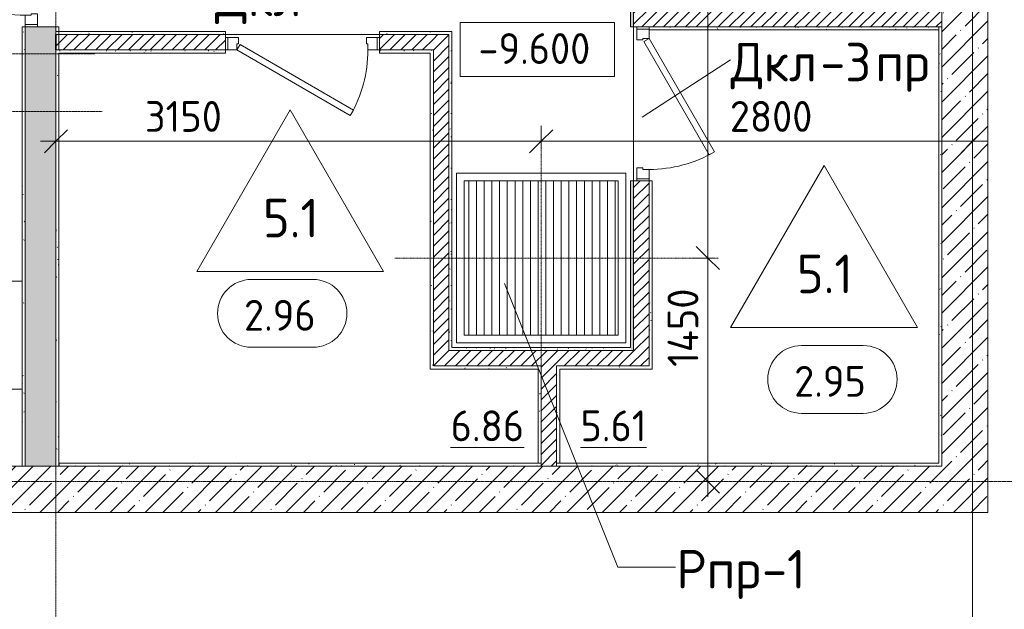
# Model space of a CAD drawing. Header units: millimetres. Extents: x 86102 to 162330, y -10965 to 131946.
# Tile 33 of 52: x 142185 to 148576, y 59571 to 63396. Entities that reach past the tile are written whole.
import ezdxf

# ---------------------------------------------------------------- set-up
doc = ezdxf.new("R2010")
doc.units = ezdxf.units.MM
for name, pattern in [('3_ Штрих_ 1 х 1 мм', [2, 1, -1]), ('4_ Штрихпунктир_ 10 х 2 мм', [14, 10, -2, 0, -2]), ('4_ Штрихпунктир_ 15 х 2 мм', [19, 15, -2, 0, -2]), ('4_ Штрихпунктир_ 5 х 2 мм', [9, 5, -2, 0, -2])]:
    doc.linetypes.add(name, pattern=pattern)
for name, color, linetype, lineweight in [('A-ANNO-DIMS', 7, 'Continuous', 5), ('A-ANNO-DIMS-100', 7, 'Continuous', 5), ('A-AREA-IDEN', 7, 'Continuous', 5), ('A-DETL', 7, 'Continuous', 25), ('A-DETL-GENF', 7, 'Continuous', 13), ('A-DOOR', 7, 'Continuous', 13), ('A-DOOR-FRAM', 7, 'Continuous', 13), ('A-DOOR-IDEN', 7, 'Continuous', 5), ('A-FLOR', 7, 'Continuous', 13), ('A-FLOR-IDEN', 7, 'Continuous', 5), ('A-WALL', 7, 'Continuous', 13), ('A-WALL-PATT', 7, 'Continuous', 13), ('G-ANNO-DIMS', 7, 'Continuous', 5), ('I-WALL', 7, 'Continuous', 13), ('M-EQPM', 7, 'Continuous', 13), ('M-EQPM-IDEN', 7, 'Continuous', 5), ('S-GRID', 7, 'Continuous', 5)]:
    doc.layers.add(name, color=color, linetype=linetype, lineweight=lineweight)
doc.styles.add('GOST Common_2', font='GOST_Common.ttf', dxfattribs={"height": 200})
doc.styles.add('GOST Common_3', font='GOST_Common.ttf', dxfattribs={"height": 250})
doc.dimstyles.new('2_мм', dxfattribs={"dimscale": 304.8, "dimtxt": 201.142999, "dimasz": 0.492126, "dimexe": 0.328084, "dimexo": 0.492126, "dimgap": 0, "dimtad": 1, "dimdec": 0, "dimdsep": 46, "dimtxsty": 'GOST Common_2', "dimblk1": 'OBLIQUE', "dimblk2": 'OBLIQUE', "dimsah": 1, "dimcen": 0.09, "dimdle": 0.328084, "dimadec": 5, "dimazin": 2, "dimtfac": 1, "dimtdec": 4, "dimtix": 1, "dimtmove": 1, "dimatfit": 3, "dimfxl": 1, "dimtvp": 1, "dimtolj": 1, "dimtzin": 0, "dimarcsym": 2})
doc.dimstyles.new('2_мм_1', dxfattribs={"dimscale": 304.8, "dimtxt": 201.142999, "dimasz": 0.492126, "dimexe": 0.328084, "dimexo": 0.492126, "dimgap": 0, "dimtad": 1, "dimdec": 0, "dimdsep": 46, "dimtxsty": 'GOST Common_2', "dimblk1": 'OBLIQUE', "dimblk2": 'OBLIQUE', "dimsah": 1, "dimcen": 0.09, "dimdle": 0.328084, "dimadec": 5, "dimazin": 2, "dimtfac": 1, "dimtdec": 4, "dimtix": 1, "dimtmove": 0, "dimatfit": 3, "dimfxl": 1, "dimtvp": 1, "dimtolj": 1, "dimtzin": 0, "dimarcsym": 2})
pattern_1 = [(0, (0, 0), (203.2, 50.8), [3.353, -149.047, 3.353, -149.047, -812.8]), (0, (0, 0), (203.2, 50.8), [-304.8, 3.353, -301.447, 3.353, -149.047, -355.6]), (0, (0, 0), (203.2, 50.8), [-762, 3.353, -98.247, 3.353, -250.647]), (120, (76.2, 25.4), (-145.59409, 150.576362), [3.353, -149.047, 3.353, -149.047, -812.8]), (120, (76.2, 25.4), (-145.59409, 150.576362), [-304.8, 3.353, -301.447, 3.353, -149.047, -355.6]), (120, (76.2, 25.4), (-145.59409, 150.576362), [-762, 3.353, -98.247, 3.353, -250.647]), (240, (101.6, 127), (-57.60591, -201.376362), [3.353, -149.047, 3.353, -149.047, -812.8]), (240, (101.6, 127), (-57.60591, -201.376362), [-304.8, 3.353, -301.447, 3.353, -149.047, -355.6]), (240, (101.6, 127), (-57.60591, -201.376362), [-762, 3.353, -98.247, 3.353, -250.647])]
pattern_2 = [(45, (0, 0), (-35.355339, 35.355339), [])]
pattern_3 = [(45, (0, 0), (-114.04925, 114.04925), []), (45, (114.05, 0), (-114.04925, 114.04925), [201.612, -40.322, 3.353, -36.97])]

# ---------------------------------------------------------------- blocks, each defined once
blk = doc.blocks.new('Наметкина 10_РД_АР_П_Отделка_R21_rvt-1--02_Подвал_МП_часть В')
at = {"layer": 'A-WALL-PATT', "lineweight": 5}
h = blk.add_hatch(dxfattribs=at)
h.set_pattern_fill('FP_5', color=256, style=0, pattern_type=2)
h.set_pattern_definition(pattern_1)
h.paths.add_polyline_path([(146170, 61250), (146170, 62350), (146150, 62350), (146150, 61250)])
h.paths.add_polyline_path([(146150, 63350), (146170, 63350), (146170, 64500), (146150, 64500)])
h.paths.add_polyline_path([(146170, 65500), (146170, 67100), (146150, 67100), (146150, 65500)])
h.paths.add_polyline_path([(146150, 68100), (146170, 68100), (146170, 69500), (146150, 69500)])
h.paths.add_polyline_path([(146170, 70500), (146170, 71300), (146150, 71300), (146150, 70500)])
h.paths.add_polyline_path([(146170, 72300), (146170, 73150), (146150, 73150), (146150, 72300)])
h.paths.add_polyline_path([(146150, 74150), (146170, 74150), (146170, 74880), (146150, 74880)])
h.paths.add_polyline_path([(146150, 75880), (146170, 75880), (146170, 76960), (146150, 76960), (146150, 76429.1)])
h.paths.add_polyline_path([(146150, 77960), (146170, 77960), (146170, 78550), (146150, 78550), (146150, 78413.2)])
h = blk.add_hatch(dxfattribs=at)
h.set_pattern_fill('FP_5', color=256, style=0, pattern_type=2)
h.set_pattern_definition(pattern_1)
h.paths.add_polyline_path([(142220, 60500), (142220, 63350), (142200, 63350), (142200, 60500)])
h.paths.add_polyline_path([(142220, 64500), (142220, 65100), (142200, 65100), (142200, 64500)])
h = blk.add_hatch(dxfattribs=at)
h.set_pattern_fill('FP_5', color=256, style=0, pattern_type=2)
h.set_pattern_definition(pattern_1)
h.paths.add_polyline_path([(148150, 63330), (148150, 63350), (146270, 63350), (146270, 63330)])
h = blk.add_hatch(dxfattribs=at)
h.set_pattern_fill('FP_5', color=256, style=0, pattern_type=2)
h.set_pattern_definition(pattern_1)
h.paths.add_polyline_path([(148170, 60520), (148170, 63350), (148150, 63350), (148150, 60520)])
h = blk.add_hatch(dxfattribs=at)
h.set_pattern_fill('FP_5', color=256, style=0, pattern_type=2)
h.set_pattern_definition(pattern_1)
h.paths.add_polyline_path([(142440, 60500), (142440, 63300), (142420, 63300), (142420, 60500)])
h = blk.add_hatch(dxfattribs=at)
h.set_pattern_fill('FP_5', color=256, style=0, pattern_type=2)
h.set_pattern_definition(pattern_1)
h.paths.add_polyline_path([(144970, 63300), (144990, 63300), (144990, 63320), (144520, 63320), (144520, 63300)])
h.paths.add_polyline_path([(142440, 63300), (143520, 63300), (143520, 63320), (142440, 63320)])
h = blk.add_hatch(dxfattribs=at)
h.set_pattern_fill('FP_5', color=256, style=0, pattern_type=2)
h.set_pattern_definition(pattern_1)
h.paths.add_polyline_path([(144990, 61270), (144990, 63300), (144970, 63300), (144970, 61270)])
h = blk.add_hatch(dxfattribs=at)
h.set_pattern_fill('FP_5', color=256, style=0, pattern_type=2)
h.set_pattern_definition(pattern_1)
h.paths.add_polyline_path([(144850, 63180), (144870, 63180), (144870, 63200), (144520, 63200), (144520, 63180)])
h.paths.add_polyline_path([(142440, 63180), (143520, 63180), (143520, 63200), (142440, 63200)])
h = blk.add_hatch(dxfattribs=at)
h.set_pattern_fill('FP_5', color=256, style=0, pattern_type=2)
h.set_pattern_definition(pattern_1)
h.paths.add_polyline_path([(144870, 61150), (144870, 63180), (144850, 63180), (144850, 61150)])
h = blk.add_hatch(dxfattribs=at)
h.set_pattern_fill('FP_5', color=256, style=0, pattern_type=2)
h.set_pattern_definition(pattern_1)
h.paths.add_polyline_path([(146290, 61150), (146290, 62350), (146270, 62350), (146270, 61150)])
h = blk.add_hatch(dxfattribs=at)
h.set_pattern_fill('FP_5', color=256, style=0, pattern_type=2)
h.set_pattern_definition(pattern_1)
h.paths.add_polyline_path([(146150, 61250), (146150, 61270), (144970, 61270), (144970, 61250), (146015.7, 61250)])
h = blk.add_hatch(dxfattribs=at)
h.set_pattern_fill('FP_5', color=256, style=0, pattern_type=2)
h.set_pattern_definition(pattern_1)
h.paths.add_polyline_path([(145550, 61130), (145550, 61150), (144850, 61150), (144850, 61130)])
h = blk.add_hatch(dxfattribs=at)
h.set_pattern_fill('FP_5', color=256, style=0, pattern_type=2)
h.set_pattern_definition(pattern_1)
h.paths.add_polyline_path([(145570, 60520), (145570, 61150), (145550, 61150), (145550, 60520)])
h = blk.add_hatch(dxfattribs=at)
h.set_pattern_fill('FP_5', color=256, style=0, pattern_type=2)
h.set_pattern_definition(pattern_1)
h.paths.add_polyline_path([(145670, 61130), (146290, 61130), (146290, 61150), (145670, 61150)])
h = blk.add_hatch(dxfattribs=at)
h.set_pattern_fill('FP_5', color=256, style=0, pattern_type=2)
h.set_pattern_definition(pattern_1)
h.paths.add_polyline_path([(145690, 60520), (145690, 61130), (145670, 61130), (145670, 60520)])
h = blk.add_hatch(dxfattribs=at)
h.set_pattern_fill('FP_5', color=256, style=0, pattern_type=2)
h.set_pattern_definition(pattern_1)
h.paths.add_polyline_path([(145570, 60500), (145570, 60520), (142440, 60520), (142440, 60500), (143956.3, 60500)])
h = blk.add_hatch(dxfattribs=at)
h.set_pattern_fill('FP_5', color=256, style=0, pattern_type=2)
h.set_pattern_definition(pattern_1)
h.paths.add_polyline_path([(148170, 60500), (148170, 60520), (145670, 60520), (145670, 60500), (146015.7, 60500)])
at = {"layer": 'A-WALL'}
for p, q in [((146150, 64500), (146150, 63350)), ((146170, 63350), (146170, 64500)), ((142220, 63350), (142200, 63350)), ((142200, 63350), (142200, 60500)), ((142220, 60500), (142220, 63350)), ((142440, 63350), (142420, 63350)), ((142420, 63350), (142420, 63320)), ((142440, 63320), (142440, 63350)), ((146150, 63350), (146170, 63350)), ((148150, 63350), (146270, 63350)), ((146270, 63350), (146270, 63335)), ((148170, 63350), (148150, 63350)), ((148150, 63350), (148150, 60520)), ((148150, 63330), (148150, 63350)), ((148170, 60520), (148170, 63350)), ((142420, 63320), (142440, 63320)), ((142420, 63300), (142420, 60520)), ((142440, 63300), (142420, 63300)), ((143520, 63320), (142440, 63320)), ((142440, 63320), (142440, 63300)), ((142440, 63300), (143520, 63300)), ((142440, 63200), (142440, 63300)), ((143520, 63300), (143520, 63320)), ((144990, 63320), (144520, 63320)), ((144520, 63320), (144520, 63300)), ((144520, 63300), (144970, 63300)), ((144970, 63300), (144970, 61270)), ((144990, 63300), (144990, 63320)), ((144990, 61270), (144990, 63300)), ((146270, 63330), (148150, 63330)), ((143520, 63200), (142440, 63200)), ((142440, 63180), (143520, 63180)), ((142440, 60520), (142440, 63180)), ((143520, 63180), (143520, 63200)), ((144870, 63200), (144520, 63200)), ((144520, 63200), (144520, 63180)), ((144520, 63180), (144850, 63180)), ((144850, 63180), (144850, 61150)), ((144870, 63180), (144870, 63200)), ((144870, 61150), (144870, 63180)), ((146170, 62350), (146150, 62350)), ((146150, 62350), (146150, 61270)), ((146170, 61250), (146170, 62350)), ((146270, 62350), (146270, 61150)), ((146290, 62350), (146270, 62350)), ((146290, 61150), (146290, 62350)), ((144970, 61270), (144970, 61250)), ((144970, 61250), (146150, 61250)), ((146150, 61270), (144990, 61270)), ((146150, 61250), (146170, 61250)), ((144850, 61150), (144850, 61130)), ((144850, 61130), (145550, 61130)), ((145550, 61150), (144870, 61150)), ((145570, 61150), (145550, 61150)), ((145550, 61130), (145550, 60520)), ((145570, 60520), (145570, 61150)), ((146270, 61150), (145670, 61150)), ((145670, 61150), (145670, 61130)), ((145670, 61130), (145670, 60520)), ((145690, 61130), (146290, 61130)), ((145690, 60520), (145690, 61130)), ((146290, 61130), (146290, 61150)), ((142200, 60500), (142220, 60500)), ((142420, 60520), (142420, 60500)), ((142420, 60500), (142440, 60500)), ((145570, 60520), (142440, 60520)), ((142440, 60500), (145570, 60500)), ((145550, 60520), (145570, 60520)), ((145570, 60500), (145570, 60520)), ((148150, 60520), (145670, 60520)), ((145670, 60520), (145670, 60500)), ((145670, 60520), (145690, 60520)), ((145670, 60500), (148170, 60500)), ((148170, 60500), (148170, 60520))]:
    blk.add_line(p, q, dxfattribs=at)
at = {"layer": 'A-WALL', "lineweight": 25}
blk.add_line((142440, 60520), (142440, 60500), dxfattribs=at)
blk = doc.blocks.new('АР_Дверь однопольная - 1000х2100h_850__Кладовая-4627048--02_Подвал_МП_часть В')
at = {"layer": 'A-DOOR'}
for p, q in [((311.1, 475), (-425, 50)), ((331.1, 440.4), (311.1, 475)), ((-405, 15.4), (331.1, 440.4)), ((-425, 50), (-405, 15.4))]:
    blk.add_line(p, q, dxfattribs=at)
at = {"layer": 'A-DOOR', "lineweight": 5}
blk.add_arc((-425, 50), 850, 360, 30, dxfattribs=at)
at = {"layer": 'A-DOOR-FRAM'}
for p, q in [((-485, 50), (-500, 50)), ((-425, 50), (-485, 50)), ((-485, 50), (-485, -30)), ((-425, 10), (-425, 50)), ((-415, 10), (-425, 10)), ((-415, -30), (-415, 10)), ((425, 10), (415, 10)), ((415, 10), (415, -30)), ((485, 50), (425, 50)), ((425, 50), (425, 10)), ((485, -30), (485, 50)), ((485, 50), (500, 50)), ((-485, -30), (-500, -30)), ((-485, -30), (-415, -30)), ((415, -30), (485, -30)), ((485, -30), (500, -30))]:
    blk.add_line(p, q, dxfattribs=at)
blk = doc.blocks.new('АР_Дверь однопольная - 1150х2100h_кл_ коридор-4724467--02_Подвал_МП_часть В')
at = {"layer": 'A-DOOR'}
for p, q in [((-366, 600), (-386, 565.4)), ((500, 100), (-366, 600)), ((-386, 565.4), (480, 65.4)), ((480, 65.4), (500, 100))]:
    blk.add_line(p, q, dxfattribs=at)
at = {"layer": 'A-DOOR', "lineweight": 5}
blk.add_arc((500, 100), 1000, 150, 180, dxfattribs=at)
at = {"layer": 'A-DOOR-FRAM'}
for p, q in [((-560, 100), (-575, 100)), ((-500, 100), (-560, 100)), ((-560, 100), (-560, 20)), ((-500, 60), (-500, 100)), ((560, 100), (500, 100)), ((500, 100), (500, 60)), ((560, 20), (560, 100)), ((560, 100), (575, 100)), ((-560, 20), (-575, 20)), ((-560, 20), (-490, 20)), ((-490, 60), (-500, 60)), ((-490, 20), (-490, 60)), ((500, 60), (490, 60)), ((490, 60), (490, 20)), ((490, 20), (560, 20)), ((560, 20), (575, 20))]:
    blk.add_line(p, q, dxfattribs=at)
blk = doc.blocks.new('АР_Дверь однопольная - 1000х2100h_850__Кладовая-4711580--02_Подвал_МП_часть В')
at = {"layer": 'A-DOOR'}
for p, q in [((-311.1, 475), (-331.1, 440.4)), ((425, 50), (-311.1, 475)), ((-331.1, 440.4), (405, 15.4)), ((405, 15.4), (425, 50))]:
    blk.add_line(p, q, dxfattribs=at)
at = {"layer": 'A-DOOR', "lineweight": 5}
blk.add_arc((425, 50), 850, 150, 180, dxfattribs=at)
at = {"layer": 'A-DOOR-FRAM'}
for p, q in [((-485, 50), (-500, 50)), ((-425, 50), (-485, 50)), ((-485, 50), (-485, -30)), ((-425, 10), (-425, 50)), ((-415, 10), (-425, 10)), ((-415, -30), (-415, 10)), ((425, 10), (415, 10)), ((415, 10), (415, -30)), ((485, 50), (425, 50)), ((425, 50), (425, 10)), ((485, -30), (485, 50)), ((485, 50), (500, 50)), ((-485, -30), (-500, -30)), ((-485, -30), (-415, -30)), ((415, -30), (485, -30)), ((485, -30), (500, -30))]:
    blk.add_line(p, q, dxfattribs=at)
blk = doc.blocks.new('АР_Приямок - ПР-1_1100х1100 х50-2425824--02_Подвал_МП_часть В')
at = {"layer": 'M-EQPM', "lineweight": 5}
h = blk.add_hatch(dxfattribs=at)
h.set_pattern_fill('FP_4', color=256, style=0, pattern_type=2)
h.set_pattern_definition([(90, (0, 0), (-50, 3e-15), [])])
h.paths.add_polyline_path([(155.3, -500), (1050, -500), (1050, 500), (50, 500), (50, -500)])
at = {"layer": 'M-EQPM'}
for p, q in [((0, -550), (0, 550)), ((0, 550), (1100, 550)), ((1100, 550), (1100, -550)), ((1100, -550), (0, -550))]:
    blk.add_line(p, q, dxfattribs=at)
blk = doc.blocks.new('АР_Канал вертикальный прямоугольный - ПК-V32--02_Подвал_МП_часть В')
at = {"layer": 'A-DETL-GENF', "linetype": '3_ Штрих_ 1 х 1 мм'}
for p, q in [((-350, 150), (-350, -150)), ((350, -150), (350, 150)), ((-350, -150), (350, -150))]:
    blk.add_line(p, q, dxfattribs=at)
at = {"layer": 'M-EQPM'}
for p, q in [((-350, -150), (-350, 150)), ((350, 150), (350, -150)), ((350, -150), (-350, -150))]:
    blk.add_line(p, q, dxfattribs=at)
blk = doc.blocks.new('Марка помещения _Номер_ - 2 мм-68851--02_Подвал_МП_часть В')
at = {"layer": 'A-AREA-IDEN'}
for p, q in [((-2.027, 2.21), (1.973, 2.21)), ((-2.027, -2.19), (1.973, -2.19))]:
    blk.add_line(p, q, dxfattribs=at)
for centre, start, end in [((-2.027, 0.01), 90, 270), ((1.973, 0.01), 270, 90)]:
    blk.add_arc(centre, 2.2, start, end, dxfattribs=at)
blk = doc.blocks.new('Высотные отметки - Frame_2-749557--02_Подвал_МП_часть В')
at = {"layer": 'G-ANNO-DIMS'}
for p, q in [((-5, 3.5), (-5, 0)), ((5, 3.5), (-5, 3.5)), ((5, 0), (5, 3.5)), ((-5, 0), (5, 0))]:
    blk.add_line(p, q, dxfattribs=at)
blk = doc.blocks.new('DIMBLOCK142--02_Подвал_МП_часть В')
at = {"layer": 'A-ANNO-DIMS-100'}
for p, q in [((142420, 62563.6), (142420, 62707.5)), ((145570, 62563.6), (145570, 62707.5)), ((142320, 62607.5), (145570, 62607.5)), ((142420, 62607.5), (142420, 62563.6)), ((142998, 62607.5), (143619.6, 62607.5)), ((143619.6, 62607.5), (143995, 62607.5)), ((145570, 62607.5), (145570, 62563.6))]:
    blk.add_line(p, q, dxfattribs=at)
at = {"layer": 'A-ANNO-DIMS-100', "lineweight": 25}
for p, q in [((142420, 62607.5), (142495, 62682.5)), ((145570, 62607.5), (145645, 62682.5)), ((142420, 62607.5), (142345, 62532.5)), ((145570, 62607.5), (145495, 62532.5))]:
    blk.add_line(p, q, dxfattribs=at)
at = {"layer": 'A-ANNO-DIMS-100', "color": 0, "insert": (142998, 62868.9), "char_height": 200, "width": 625.93, "attachment_point": 1, "line_spacing_factor": 1.022761, "style": 'GOST Common_2'}
blk.add_mtext('3150', dxfattribs=at)
blk = doc.blocks.new('_Oblique')
at = {"color": 0, "linetype": 'ByBlock', "lineweight": -2}
blk.add_line((-0.5, -0.5), (0.5, 0.5), dxfattribs=at)
blk = doc.blocks.new('DIMBLOCK143--02_Подвал_МП_часть В')
at = {"layer": 'A-ANNO-DIMS-100'}
for p, q in [((145570, 62563.6), (145570, 62707.5)), ((148370, 62563.6), (148370, 62707.5)), ((145570, 62607.5), (148470, 62607.5)), ((145570, 62607.5), (145570, 62563.6)), ((146694.4, 62607.5), (146970, 62607.5)), ((147353.5, 62607.5), (146694.4, 62607.5)), ((148370, 62607.5), (148370, 62563.6))]:
    blk.add_line(p, q, dxfattribs=at)
at = {"layer": 'A-ANNO-DIMS-100', "lineweight": 25}
for p, q in [((145570, 62607.5), (145645, 62682.5)), ((148370, 62607.5), (148445, 62682.5)), ((145570, 62607.5), (145495, 62532.5)), ((148370, 62607.5), (148295, 62532.5))]:
    blk.add_line(p, q, dxfattribs=at)
at = {"layer": 'A-ANNO-DIMS-100', "color": 0, "insert": (146794.4, 62868.9), "char_height": 200, "width": 670.931, "attachment_point": 1, "line_spacing_factor": 1.022761, "style": 'GOST Common_2'}
blk.add_mtext('2800', dxfattribs=at)
blk = doc.blocks.new('DIMBLOCK144--02_Подвал_МП_часть В')
at = {"layer": 'A-ANNO-DIMS-100', "lineweight": 25}
for p, q in [((146651.6, 61850), (146576.6, 61925)), ((146651.6, 61850), (146726.6, 61775)), ((146651.6, 60400), (146576.6, 60475)), ((146651.6, 60400), (146726.6, 60325))]:
    blk.add_line(p, q, dxfattribs=at)
at = {"layer": 'A-ANNO-DIMS-100'}
for p, q in [((146695.5, 61850), (146551.6, 61850)), ((146651.6, 60300), (146651.6, 61850)), ((146651.6, 61850), (146695.5, 61850)), ((146651.6, 61685.8), (146651.6, 61043.7)), ((146651.6, 61043.7), (146651.6, 61125)), ((146695.5, 60400), (146551.6, 60400)), ((146651.6, 60400), (146695.5, 60400))]:
    blk.add_line(p, q, dxfattribs=at)
at = {"layer": 'A-ANNO-DIMS-100', "color": 0, "insert": (146390.2, 61143.7), "char_height": 200, "width": 650.476, "attachment_point": 1, "rotation": 90, "line_spacing_factor": 1.022761, "style": 'GOST Common_2'}
blk.add_mtext('1450', dxfattribs=at)
blk = doc.blocks.new('DIMBLOCK145--02_Подвал_МП_часть В')
at = {"layer": 'A-ANNO-DIMS-100', "lineweight": 25}
for p, q in [((146651.6, 65700), (146576.6, 65775)), ((146651.6, 65700), (146726.6, 65625)), ((146651.6, 61850), (146576.6, 61925)), ((146651.6, 61850), (146726.6, 61775))]:
    blk.add_line(p, q, dxfattribs=at)
at = {"layer": 'A-ANNO-DIMS-100'}
for p, q in [((146651.6, 61850), (146651.6, 65800)), ((146695.5, 65700), (146551.6, 65700)), ((146651.6, 65700), (146695.5, 65700)), ((146695.5, 61850), (146551.6, 61850)), ((146651.6, 61850), (146695.5, 61850))]:
    blk.add_line(p, q, dxfattribs=at)
at = {"layer": 'A-ANNO-DIMS-100', "color": 0, "insert": (146390.2, 63495.4), "char_height": 200, "width": 670.931, "attachment_point": 1, "rotation": 90, "line_spacing_factor": 1.022761, "style": 'GOST Common_2'}
blk.add_mtext('3850', dxfattribs=at)
blk = doc.blocks.new('Марка полов - Марка полов-4106608--02_Подвал_МП_часть В')
at = {"layer": 'A-FLOR-IDEN'}
for p, q in [((0, 7), (-6.062, -3.5)), ((6.062, -3.5), (0, 7)), ((-6.062, -3.5), (6.062, -3.5))]:
    blk.add_line(p, q, dxfattribs=at)

msp = doc.modelspace()

# ---------------------------------------------------------------- hatches: boundary and pattern name
at = {"layer": 'A-WALL-PATT', "lineweight": 5}
h = msp.add_hatch(dxfattribs=at)
h.set_pattern_fill('FP_2', color=256, style=0, pattern_type=2)
h.set_pattern_definition(pattern_2)
h.paths.add_polyline_path([(146270.000003, 61250), (146270.000003, 62350), (146170.000003, 62350), (146170.000003, 61250)])
h.paths.add_polyline_path([(146270.000003, 63350), (146270.000003, 64500), (146170.000003, 64500), (146170.000003, 63350)])
h.paths.add_polyline_path([(146270.000003, 65500), (146270.000003, 67100), (146170.000003, 67100), (146170.000003, 65500)])
h.paths.add_polyline_path([(146270.000003, 68100), (146270.000003, 69500), (146170.000003, 69500), (146170.000003, 68100)])
h.paths.add_polyline_path([(146270.000003, 70500), (146270.000003, 71300), (146170.000003, 71300), (146170.000003, 70500)])
h.paths.add_polyline_path([(146170.000003, 72300), (146270.000003, 72300), (146270.000003, 73150), (146170.000003, 73150)])
h.paths.add_polyline_path([(146270.000003, 74150), (146270.000003, 74880), (146170.000003, 74880), (146170.000003, 74150)])
h.paths.add_polyline_path([(146170.000003, 75880), (146270.000003, 75880), (146270.000003, 76960), (146170.000003, 76960), (146170.000003, 76429.065445)])
h.paths.add_polyline_path([(146255.400003, 77960), (146270.000003, 77960), (146270.000003, 78504), (146266.400003, 78504), (146263.571576, 78505.171573), (146262.400003, 78508), (146262.400003, 78538.5), (146260.349751, 78543.449747), (146255.400003, 78545.5), (146184.600003, 78545.5), (146179.650256, 78543.449747), (146177.600003, 78538.5), (146177.25842, 78507.175344), (146176.42843, 78505.171573), (146173.600003, 78504), (146170.000003, 78504), (146170.000003, 77960), (146177.600003, 77960)])
h = msp.add_hatch(dxfattribs=at)
h.set_pattern_fill('FP_3', color=256, style=0, pattern_type=2)
h.set_pattern_definition(pattern_3)
h.paths.add_polyline_path([(148470.000003, 60500), (148470.000003, 65500), (148170.000003, 65500), (148170.000003, 60500)])
h = msp.add_hatch(dxfattribs=at)
h.set_pattern_fill('FP_1', color=256, style=0, pattern_type=2)
h.set_pattern_definition([(135, (150.28, 188.64), (-282.8427, 3e-14), [5, -395]), (135, (174.9, 237.36), (-282.8427, 3e-14), [5, -395]), (135, (211.96, 236.53), (-282.8427, 3e-14), [5, -395]), (135, (114.96, 223.96), (-282.8427, 3e-14), [5, -395]), (135, (77.54, 223.96), (-282.8427, 3e-14), [5, -395]), (135, (57.44, 184.52), (-282.8427, 3e-14), [5, -395]), (135, (66.21, 142.9), (-282.8427, 3e-14), [5, -395]), (135, (107.33, 161), (-282.8427, 3e-14), [5, -395]), (135, (99.08, 130.94), (-282.8427, 3e-14), [5, -395]), (135, (22.6, 136.46), (-282.8427, 3e-14), [5, -395]), (135, (21.16, 168.08), (-282.8427, 3e-14), [5, -395]), (135, (46.13, 96.12), (-282.8427, 3e-14), [5, -395]), (135, (3.54, 74.6), (-282.8427, 3e-14), [5, -395]), (135, (40.3, 47.56), (-282.8427, 3e-14), [5, -395]), (135, (39.77, 18.47), (-282.8427, 3e-14), [5, -395]), (135, (76.94, 37.28), (-282.8427, 3e-14), [5, -395]), (135, (114.18, 62.4), (-282.8427, 3e-14), [5, -395]), (135, (139.87, 90.2), (-282.8427, 3e-14), [5, -395]), (135, (141.44, 15.82), (-282.8427, 3e-14), [5, -395]), (135, (188.69, 26.73), (-282.8427, 3e-14), [5, -395]), (135, (176.14, 51.36), (-282.8427, 3e-14), [5, -395]), (135, (177.03, 0), (-282.8427, 3e-14), [5, -395]), (135, (276.61, 8.22), (-282.8427, 3e-14), [5, -395]), (135, (271.19, 31.72), (-282.8427, 3e-14), [5, -395]), (135, (268.29, 119.65), (-282.8427, 3e-14), [5, -395]), (135, (237.92, 101.95), (-282.8427, 3e-14), [5, -395]), (135, (237.92, 158.27), (-282.8427, 3e-14), [5, -395]), (135, (260.4, 204.35), (-282.8427, 3e-14), [5, -395]), (135, (275.54, 235.4), (-282.8427, 3e-14), [5, -395]), (135, (117.62, 268.96), (-282.8427, 3e-14), [5, -395]), (135, (203.62, 273.83), (-282.8427, 3e-14), [5, -395]), (135, (47.24, 279.3), (-282.8427, 3e-14), [5, -395]), (135, (23.2, 266.16), (-282.8427, 3e-14), [5, -395]), (135, (42.78, 232.52), (-282.8427, 3e-14), [5, -395]), (135, (177.76, 90.57), (-282.8427, 3e-14), [5, -395]), (135, (181.12, 121.8), (-282.8427, 3e-14), [5, -395]), (135, (206.73, 172.06), (-282.8427, 3e-14), [5, -395]), (135, (143.14, 136.62), (-282.8427, 3e-14), [5, -395]), (135, (211.51, 131.86), (-282.8427, 3e-14), [5, -395]), (135, (81.47, 95.1), (-282.8427, 3e-14), [5, -395]), (135, (235.13, 60.46), (-282.8427, 3e-14), [5, -395]), (135, (242.24, 4.89), (-282.8427, 3e-14), [5, -395]), (45, (0, 106.07), (-282.8427, 0), []), (45, (106.07, 0), (-282.8427, 0), []), (45, (176.78, 0), (-282.8427, 0), []), (45, (0, 176.78), (-282.8427, 0), [])])
h.paths.add_polyline_path([(142420, 60500), (142420, 63349.862836), (142220, 63349.862836), (142220, 60500)])
h.paths.add_polyline_path([(142420, 64499.862836), (142420, 65100.137164), (142220, 65100.137164), (142220, 64499.862836)])
h = msp.add_hatch(dxfattribs=at)
h.set_pattern_fill('FP_2', color=256, style=0, pattern_type=2)
h.set_pattern_definition(pattern_2)
h.paths.add_polyline_path([(148170.000003, 63350), (148170.000003, 63450), (146270.000003, 63450), (146270.000003, 63350)])
h = msp.add_hatch(dxfattribs=at)
h.set_pattern_fill('FP_2', color=256, style=0, pattern_type=2)
h.set_pattern_definition(pattern_2)
h.paths.add_polyline_path([(143520, 63200), (143520, 63300), (142420, 63300), (142420, 63200)])
h.paths.add_polyline_path([(144870, 63200), (144870, 63300), (144520, 63300), (144520, 63200)])
h = msp.add_hatch(dxfattribs=at)
h.set_pattern_fill('FP_2', color=256, style=0, pattern_type=2)
h.set_pattern_definition(pattern_2)
h.paths.add_polyline_path([(144870, 61250), (144970, 61250), (144970, 63300), (144870, 63300), (144870, 62717.454707)])
h = msp.add_hatch(dxfattribs=at)
h.set_pattern_fill('FP_2', color=256, style=0, pattern_type=2)
h.set_pattern_definition(pattern_2)
h.paths.add_polyline_path([(145570, 61150), (146270.000003, 61150), (146270.000003, 61250), (144870, 61250), (144870, 61150)])
h = msp.add_hatch(dxfattribs=at)
h.set_pattern_fill('FP_2', color=256, style=0, pattern_type=2)
h.set_pattern_definition(pattern_2)
h.paths.add_polyline_path([(145670, 60500), (145670, 61150), (145570, 61150), (145570, 60500)])
h = msp.add_hatch(dxfattribs=at)
h.set_pattern_fill('FP_3', color=256, style=0, pattern_type=2)
h.set_pattern_definition(pattern_3)
h.paths.add_polyline_path([(148470.000003, 60200), (148470.000003, 60500), (141920, 60500), (141920, 60200), (146015.704377, 60200)])

# ---------------------------------------------------------------- linework, layer by layer
at = {"layer": 'A-DETL', "linetype": '4_ Штрихпунктир_ 15 х 2 мм', "lineweight": 5}
for p, q in [((133070, 63175), (142670, 63175)), ((140080, 62800), (142720, 62800))]:
    msp.add_line(p, q, dxfattribs=at)
at = {"layer": 'A-DETL', "linetype": '4_ Штрихпунктир_ 5 х 2 мм', "lineweight": 5}
for p, q in [((145570, 62660), (145570, 60800)), ((144620, 61850), (146720, 61850))]:
    msp.add_line(p, q, dxfattribs=at)
at = {"layer": 'A-DOOR-IDEN'}
msp.add_line((146225.740034, 62763.447012), (146799.638595, 63135.366125), dxfattribs=at)
at = {"layer": 'A-FLOR'}
for p, q in [((142220, 63364.862836), (142220, 63350)), ((142220, 63350), (142220, 63364.862836)), ((142220, 63350), (142420, 63350)), ((146170.000003, 62350), (146170.000003, 63350)), ((143520, 63300), (144520, 63300)), ((145070, 61350), (145070, 62350)), ((145070, 62350), (146070, 62350)), ((146070, 62350), (146070, 61350)), ((146070, 61350), (145070, 61350))]:
    msp.add_line(p, q, dxfattribs=at)
at = {"layer": 'A-WALL'}
for p, q in [((148170.000003, 65500), (148170.000003, 60500)), ((148470.000003, 60200), (148470.000003, 65500)), ((148170.000003, 60500), (141920, 60500)), ((141920, 60200), (148470.000003, 60200))]:
    msp.add_line(p, q, dxfattribs=at)
at = {"layer": 'A-WALL', "lineweight": 25}
for p, q in [((142420, 63300), (142420, 63200)), ((142420, 63200), (142420, 63300))]:
    msp.add_line(p, q, dxfattribs=at)
at = {"layer": 'I-WALL'}
for p, q in [((146170.000003, 64500), (146170.000003, 63350)), ((142220, 63349.862836), (142220, 60500)), ((142420, 63349.862836), (142220, 63349.862836)), ((142420, 63300), (142420, 63349.862836)), ((146170.000003, 63350), (148170.000003, 63350)), ((143520, 63300), (142420, 63300)), ((143520, 63200), (143520, 63300)), ((144970, 63300), (144520, 63300)), ((144520, 63300), (144520, 63200)), ((144970, 61250), (144970, 63300)), ((142420, 63200), (143520, 63200)), ((142420, 60500), (142420, 63200)), ((144520, 63200), (144870, 63200)), ((144870, 63200), (144870, 61150)), ((146170.000003, 62350), (146170.000003, 61250)), ((146270.000003, 62350), (146170.000003, 62350)), ((146270.000003, 61150), (146270.000003, 62350)), ((146170.000003, 61250), (144970, 61250)), ((144870, 61150), (145570, 61150)), ((145570, 61150), (145570, 60500)), ((145670, 61150), (146270.000003, 61150)), ((145670, 60500), (145670, 61150))]:
    msp.add_line(p, q, dxfattribs=at)
at = {"layer": 'M-EQPM-IDEN'}
for p, q in [((145330.75707, 61684.932106), (146067.634074, 59845.473091)), ((146067.634074, 59845.473091), (146441.454725, 59845.473091))]:
    msp.add_line(p, q, dxfattribs=at)
at = {"layer": 'S-GRID', "linetype": '4_ Штрихпунктир_ 10 х 2 мм'}
for p, q in [((148370, 55871.201096), (148370, 128322.054704)), ((142420, 56890.207756), (142420, 100099.114671)), ((148370, 56890.207756), (148370, 75434.864592)), ((151984.481863, 60400), (110269.614367, 60400)), ((149953.595377, 60400), (110339.192311, 60400))]:
    msp.add_line(p, q, dxfattribs=at)

# ---------------------------------------------------------------- block references
at = {"lineweight": 5}
msp.add_blockref('Наметкина 10_РД_АР_П_Отделка_R21_rvt-1--02_Подвал_МП_часть В', (0, 0), dxfattribs=at)
at = {"layer": 'A-AREA-IDEN', "xscale": 99.99999999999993, "yscale": 99.99999999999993, "zscale": 99.99999999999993}
for p in [(143891.883196, 61489.96943), (147462.987713, 61061.507914)]:
    msp.add_blockref('Марка помещения _Номер_ - 2 мм-68851--02_Подвал_МП_часть В', p, dxfattribs=at)
at = {"layer": 'A-DOOR'}
for name, p, rotation in [('АР_Дверь однопольная - 1150х2100h_кл_ коридор-4724467--02_Подвал_МП_часть В', (142320, 63924.862836), 89.9999999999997), ('АР_Дверь однопольная - 1000х2100h_850__Кладовая-4627048--02_Подвал_МП_часть В', (146220.000003, 62850), 270), ('АР_Дверь однопольная - 1000х2100h_850__Кладовая-4711580--02_Подвал_МП_часть В', (144020, 63250), 180)]:
    msp.add_blockref(name, p, dxfattribs=dict(at, rotation=rotation))
at = {"layer": 'A-FLOR-IDEN', "xscale": 99.99999999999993, "yscale": 99.99999999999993, "zscale": 99.99999999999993}
for p in [(143940.158216, 62112.272818), (147405.856377, 61750)]:
    msp.add_blockref('Марка полов - Марка полов-4106608--02_Подвал_МП_часть В', p, dxfattribs=at)
at = {"layer": 'G-ANNO-DIMS', "xscale": 99.99999999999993, "yscale": 99.99999999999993, "zscale": 99.99999999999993}
msp.add_blockref('Высотные отметки - Frame_2-749557--02_Подвал_МП_часть В', (145544.850687, 63028.048579), dxfattribs=at)
at = {"layer": 'M-EQPM'}
msp.add_blockref('АР_Приямок - ПР-1_1100х1100 х50-2425824--02_Подвал_МП_часть В', (145020, 61850), dxfattribs=at)
at = {"layer": 'M-EQPM', "rotation": 269.9999999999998}
msp.add_blockref('АР_Канал вертикальный прямоугольный - ПК-V32--02_Подвал_МП_часть В', (142050, 61350), dxfattribs=at)

# ---------------------------------------------------------------- texts
at = {"layer": 'A-AREA-IDEN', "char_height": 200, "attachment_point": 1, "style": 'GOST Common_2'}
for s, insert, width in [('2.96', (143640.869, 61578.712612), 601.265625), ('2.95', (147211.973517, 61150.251096), 601.265625), ('\\L6.86', (144982.380561, 60861.489565), 601.265625), ('\\L5.61', (145824.756184, 60861.489565), 545.1475)]:
    msp.add_mtext(s, dxfattribs=dict(at, insert=insert, width=width))
at = {"layer": 'A-DOOR-IDEN', "char_height": 250, "attachment_point": 1, "style": 'GOST Common_3'}
for s, insert, width in [('Дкл', (143452.881106, 63669.293209), 705.485), ('Дкл', (146799.638595, 63246.293209), 705.485), ('-3', (147381.721928, 63246.293209), 432.91125), ('пр', (147738.909428, 63246.293209), 432.91125)]:
    msp.add_mtext(s, dxfattribs=dict(at, insert=insert, width=width))
at = {"layer": 'A-FLOR-IDEN', "char_height": 250, "width": 456.961875, "attachment_point": 1, "style": 'GOST Common_3'}
for insert in [(143763.781933, 62234.33449), (147229.480094, 61872.061672)]:
    msp.add_mtext('5.1', dxfattribs=dict(at, insert=insert))
at = {"layer": 'G-ANNO-DIMS', "insert": (145162.694161, 63309.41424), "char_height": 200, "width": 917.17566319, "attachment_point": 1, "line_spacing_factor": 1.022761, "style": 'GOST Common_2'}
msp.add_mtext('-9.600', dxfattribs=at)
at = {"layer": 'M-EQPM-IDEN', "char_height": 250, "attachment_point": 1, "style": 'GOST Common_3'}
for s, insert, width in [('Рпр', (146448.059202, 59956.400174), 673.4175), ('-1', (147003.684202, 59956.400174), 368.77625)]:
    msp.add_mtext(s, dxfattribs=dict(at, insert=insert, width=width))

# ---------------------------------------------------------------- dimensions: what is measured, and where the dimension line sits
at = {"layer": 'A-ANNO-DIMS'}
dim = msp.add_linear_dim(base=(146651.584103, 65700), p1=(146545.518086, 61850), p2=(146545.518086, 65700), angle=90, dimstyle='2_мм_1', override={"dimpost": '<>', "dimfxl": 3850}, dxfattribs=at)
dim.commit()
dim.dimension.update_dxf_attribs({"geometry": 'DIMBLOCK145--02_Подвал_МП_часть В', "text_midpoint": (146551.584103, 63775)})
for base, p1, p2, override, picture, middle in [((145570, 62607.514267), (142420, 62713.580284), (145570, 62713.580284), {"dimpost": '<>', "dimfxl": 3150}, 'DIMBLOCK142--02_Подвал_МП_часть В', (143310.95037, 62735.546595)), ((148370, 62607.514267), (145570, 62713.580284), (148370, 62713.580284), {"dimpost": '<>', "dimfxl": 2800}, 'DIMBLOCK143--02_Подвал_МП_часть В', (147129.880326, 62735.546595))]:
    dim = msp.add_linear_dim(base=base, p1=p1, p2=p2, dimstyle='2_мм', override=override, dxfattribs=at)
    dim.commit()
    dim.dimension.update_dxf_attribs({"geometry": picture, "text_midpoint": middle, "dimtype": 160})
dim = msp.add_linear_dim(base=(146651.584103, 61850), p1=(146545.518086, 60400), p2=(146545.518086, 61850), angle=90, dimstyle='2_мм', override={"dimpost": '<>', "dimfxl": 1450}, dxfattribs=at)
dim.commit()
dim.dimension.update_dxf_attribs({"geometry": 'DIMBLOCK144--02_Подвал_МП_часть В', "text_midpoint": (146523.551776, 61468.965028), "dimtype": 160, "text_rotation": 90})

doc.saveas('drawing.dxf')
